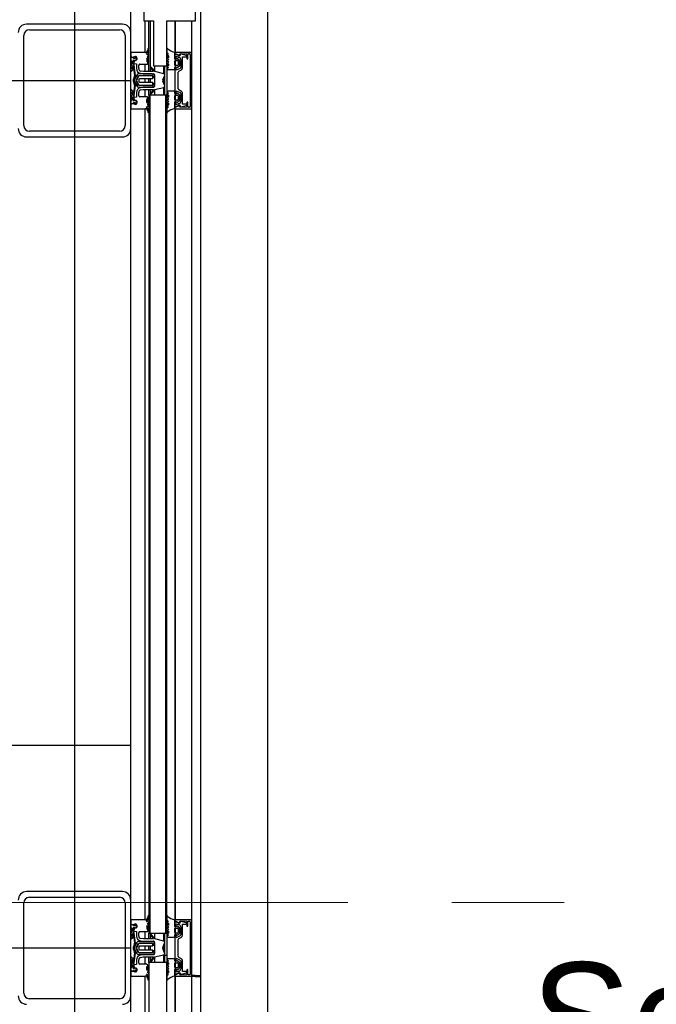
# Model space of a CAD drawing. Extents: x -805 to 3526, y -961 to 1039.
# Tile 228 of 256: x 986.076 to 986.641, y 39.75 to 40.624. Entities that reach past the tile are written whole.
import ezdxf

# ---------------------------------------------------------------- set-up
doc = ezdxf.new("R2010")
doc.units = 0
doc.linetypes.add('_Ebene_', pattern=[4, 2, -1, 0, -1])
doc.linetypes.add('P-HP-Dorsten 2022 - Schnitt - Schnitt 9 rechts der Rampe$0$_Ebene_', pattern=[4, 2, -1, 0, -1])
for name, color, linetype, lineweight in [('A-FLOR-LEVL', 51, 'Continuous', 5), ('P-HP-Dorsten 2022 - Schnitt - Schnitt 9 rechts der Rampe$0$A-FLOR-LEVL', 51, 'Continuous', 5), ('TTK-P-Aufzug vorne', 251, 'Continuous', 25)]:
    doc.layers.add(name, color=color, linetype=linetype, lineweight=lineweight)
for name, color, linetype in [('TTK-P-Bahnsteig', 12, 'Continuous'), ('TTK-QP-links', 250, 'Continuous'), ('TTK-QP-rechts', 251, 'Continuous')]:
    doc.layers.add(name, color=color, linetype=linetype)
doc.styles.get("Standard").update_dxf_attribs({"font": 'arial.ttf'})

# ---------------------------------------------------------------- blocks, each defined once
blk = doc.blocks.new('Schnitt7links neben rampe')
at = {"layer": 'A-FLOR-LEVL', "linetype": '_Ebene_'}
blk.add_line((-17.01558, 0), (20.19556, 0), dxfattribs=at)
blk = doc.blocks.new('P-HP-Dorsten 2022 - Schnitt - Schnitt 9 rechts der Rampe')
at = {"layer": 'P-HP-Dorsten 2022 - Schnitt - Schnitt 9 rechts der Rampe$0$A-FLOR-LEVL', "linetype": 'P-HP-Dorsten 2022 - Schnitt - Schnitt 9 rechts der Rampe$0$_Ebene_'}
blk.add_line((3138.7361, 35239.60534), (3179.52406, 35239.60534), dxfattribs=at)

msp = doc.modelspace()

# ---------------------------------------------------------------- hatches: boundary and pattern name
at = {"layer": 'TTK-P-Aufzug vorne', "ltscale": 20}
h = msp.add_hatch(dxfattribs=at)
h.set_pattern_fill('FP_23', color=251, scale=0.001, style=0, pattern_type=2)
h.set_pattern_definition([(0, (984.29421, 37.1433), (0, 0.05), []), (90, (984.29421, 37.1433), (-0.05, 3e-18), [])])
h.paths.add_polyline_path([(986.20621, 37.76677), (986.20621, 37.79283), (986.20429, 37.79283), (986.20429, 37.76677)])
h.paths.add_polyline_path([(986.20429, 38.28683), (986.20621, 38.28683), (986.20621, 38.31283), (986.20429, 38.31283), (986.20429, 38.292)])
h.paths.add_polyline_path([(986.20621, 39.78683), (986.20621, 39.81283), (986.20429, 39.81283), (986.20429, 39.78683)])
h.paths.add_polyline_path([(986.20429, 40.55683), (986.20621, 40.55683), (986.20621, 40.58283), (986.20429, 40.58283), (986.20429, 40.56026)])
h.paths.add_polyline_path([(986.20621, 41.05683), (986.20621, 41.09483), (986.20429, 41.09481), (986.20429, 41.05683)])

# ---------------------------------------------------------------- linework, layer by layer
at = {"layer": 'TTK-P-Aufzug vorne', "color": 251, "ltscale": 20}
for p, q in [((986.1242, 41.11983), (986.1242, 37.54983)), ((986.1742, 40.61233), (986.1742, 41.02733)), ((986.23592, 40.8543), (986.23592, 37.69859)), ((986.29592, 37.69859), (986.29592, 40.8543)), ((986.23162, 40.62283), (986.23162, 40.63383)), ((986.18562, 40.63183), (986.18562, 40.62283)), ((986.1667, 40.61983), (986.0817, 40.61983)), ((986.0842, 40.61483), (986.1642, 40.61483)), ((986.18562, 40.62283), (986.19422, 40.62283)), ((986.18698, 40.59477), (986.18698, 40.62283)), ((986.19023, 40.57784), (986.19023, 40.62283)), ((986.19129, 40.62283), (986.19129, 40.57784)), ((986.19422, 40.62283), (986.19422, 40.58283)), ((986.20622, 40.58283), (986.20622, 40.62283)), ((986.20622, 40.62283), (986.23162, 40.62283)), ((986.21324, 40.62283), (986.21324, 40.59494)), ((986.21325, 40.62283), (986.21325, 40.59494)), ((986.21381, 40.59476), (986.21381, 40.62283)), ((986.22824, 40.59433), (986.22824, 40.62283)), ((986.0792, 40.52983), (986.0792, 40.60983)), ((986.1692, 40.60983), (986.1692, 40.52983)), ((986.1742, 40.52733), (986.1742, 40.61233)), ((986.18927, 40.59771), (986.18906, 40.59648)), ((986.19004, 40.59586), (986.19022, 40.59836)), ((986.20622, 40.59802), (986.20622, 40.59481)), ((986.18709, 40.59483), (986.1742, 40.59483)), ((986.1742, 40.59483), (986.1742, 40.5906)), ((986.17592, 40.59029), (986.1742, 40.59029)), ((986.1742, 40.59029), (986.1742, 40.58729)), ((986.17685, 40.58945), (986.17592, 40.59029)), ((986.1781, 40.58938), (986.17685, 40.58945)), ((986.17746, 40.59097), (986.17842, 40.59112)), ((986.17905, 40.58995), (986.1781, 40.59047)), ((986.1781, 40.59047), (986.1781, 40.58938)), ((986.17812, 40.58739), (986.17911, 40.5886)), ((986.17942, 40.58865), (986.17858, 40.58748)), ((986.17911, 40.5886), (986.17905, 40.58995)), ((986.17942, 40.59009), (986.17942, 40.58865)), ((986.18819, 40.59314), (986.19004, 40.59586)), ((986.18991, 40.59268), (986.18819, 40.59314)), ((986.18896, 40.58962), (986.18921, 40.58677)), ((986.18912, 40.5917), (986.18991, 40.59191)), ((986.19021, 40.58626), (986.1901, 40.5902)), ((986.20622, 40.59481), (986.2072, 40.59395)), ((986.20629, 40.59123), (986.20766, 40.5882)), ((986.20708, 40.59312), (986.20635, 40.59279)), ((986.20635, 40.59279), (986.20757, 40.59156)), ((986.20757, 40.59006), (986.20682, 40.59151)), ((986.20757, 40.59156), (986.20757, 40.59006)), ((986.21324, 40.58902), (986.21324, 40.59494)), ((986.21644, 40.59195), (986.21324, 40.59333)), ((986.21324, 40.59333), (986.21324, 40.58908)), ((986.21324, 40.58908), (986.21444, 40.58856)), ((986.21353, 40.59387), (986.21658, 40.59257)), ((986.22765, 40.59483), (986.21373, 40.59483)), ((986.21523, 40.58925), (986.21375, 40.58852)), ((986.21381, 40.59308), (986.21381, 40.59375)), ((986.21444, 40.58856), (986.21444, 40.5914)), ((986.21444, 40.5914), (986.21593, 40.59076)), ((986.21725, 40.58804), (986.21523, 40.58925)), ((986.21784, 40.59299), (986.21805, 40.59383)), ((986.21805, 40.59383), (986.22393, 40.59353)), ((986.22341, 40.59203), (986.21854, 40.59333)), ((986.21854, 40.58856), (986.21854, 40.58145)), ((986.22004, 40.58108), (986.22004, 40.59093)), ((986.22004, 40.59093), (986.22334, 40.59093)), ((986.22393, 40.59353), (986.22393, 40.58953)), ((986.22493, 40.58956), (986.22493, 40.59303)), ((986.22543, 40.59353), (986.22643, 40.59353)), ((986.22694, 40.59303), (986.22694, 40.54663)), ((986.22822, 40.54549), (986.22822, 40.59433)), ((986.1742, 40.58729), (986.1752, 40.58729)), ((986.17518, 40.5841), (986.1742, 40.58236)), ((986.1742, 40.58236), (986.1742, 40.57741)), ((986.1752, 40.58729), (986.17518, 40.5841)), ((986.17653, 40.583), (986.17538, 40.58098)), ((986.17538, 40.58098), (986.17644, 40.58115)), ((986.1754, 40.58038), (986.17543, 40.58149)), ((986.17628, 40.57968), (986.1754, 40.58038)), ((986.17543, 40.58149), (986.17664, 40.58359)), ((986.17644, 40.58115), (986.17734, 40.5741)), ((986.17664, 40.58359), (986.1775, 40.58389)), ((986.1767, 40.58491), (986.1767, 40.58826)), ((986.1767, 40.58826), (986.17812, 40.58739)), ((986.1775, 40.58389), (986.1767, 40.58491)), ((986.17705, 40.58748), (986.17676, 40.58483)), ((986.17676, 40.58483), (986.17921, 40.58456)), ((986.17858, 40.58748), (986.17705, 40.58748)), ((986.17833, 40.57424), (986.1772, 40.58309)), ((986.17921, 40.58456), (986.17921, 40.58037)), ((986.18121, 40.58037), (986.18121, 40.58329)), ((986.18221, 40.58433), (986.18462, 40.58433)), ((986.18462, 40.58433), (986.18566, 40.58433)), ((986.18566, 40.58433), (986.18844, 40.58433)), ((986.18698, 40.57784), (986.18698, 40.58433)), ((986.18871, 40.58652), (986.1887, 40.58786)), ((986.19139, 40.58151), (986.19427, 40.57784)), ((986.19522, 40.57858), (986.19198, 40.58206)), ((986.19422, 40.58283), (986.20622, 40.58283)), ((986.19539, 40.57823), (986.19539, 40.58283)), ((986.20355, 40.57589), (986.20355, 40.58283)), ((986.20429, 40.55683), (986.20429, 40.58283)), ((986.20621, 40.58283), (986.20621, 40.55683)), ((986.20766, 40.58656), (986.20629, 40.58353)), ((986.20766, 40.5882), (986.20642, 40.58736)), ((986.20642, 40.58736), (986.20766, 40.58656)), ((986.20757, 40.58302), (986.20643, 40.5825)), ((986.20643, 40.5825), (986.20757, 40.58124)), ((986.20757, 40.58124), (986.20648, 40.58025)), ((986.20648, 40.58025), (986.20741, 40.57954)), ((986.20682, 40.58324), (986.20757, 40.5847)), ((986.20757, 40.5847), (986.20757, 40.58302)), ((986.21324, 40.58352), (986.21324, 40.58699)), ((986.21444, 40.58179), (986.21324, 40.58109)), ((986.21324, 40.57954), (986.21324, 40.5815)), ((986.21324, 40.58109), (986.21324, 40.55857)), ((986.21374, 40.58752), (986.21571, 40.58752)), ((986.21374, 40.58202), (986.21525, 40.58129)), ((986.21574, 40.58302), (986.21376, 40.58302)), ((986.21381, 40.58302), (986.21381, 40.58752)), ((986.21381, 40.58142), (986.21381, 40.58198)), ((986.21444, 40.57895), (986.21444, 40.58179)), ((986.21801, 40.5805), (986.21444, 40.57895)), ((986.21525, 40.58129), (986.21725, 40.5825)), ((986.21624, 40.58702), (986.21624, 40.58355)), ((986.21774, 40.58335), (986.21774, 40.58718)), ((986.1742, 40.57741), (986.175, 40.57832)), ((986.17714, 40.57259), (986.17625, 40.5704)), ((986.17684, 40.5698), (986.17792, 40.57192)), ((986.17941, 40.57463), (986.17749, 40.57096)), ((986.17882, 40.57026), (986.18088, 40.5742)), ((986.18115, 40.57361), (986.17915, 40.56979)), ((986.18088, 40.5742), (986.19315, 40.5742)), ((986.19321, 40.5757), (986.18118, 40.5757)), ((986.1814, 40.57038), (986.18232, 40.57164)), ((986.19291, 40.57404), (986.18185, 40.57404)), ((986.18232, 40.57164), (986.19371, 40.57164)), ((986.18272, 40.57623), (986.18506, 40.57584)), ((986.18531, 40.57784), (986.18305, 40.5782)), ((986.18506, 40.57584), (986.19421, 40.57584)), ((986.19427, 40.57784), (986.18531, 40.57784)), ((986.18698, 40.56794), (986.18698, 40.57164)), ((986.19023, 40.56794), (986.19023, 40.57164)), ((986.19129, 40.57164), (986.19129, 40.56794)), ((986.19371, 40.5737), (986.19371, 40.5724)), ((986.19371, 40.57164), (986.19371, 40.57324)), ((986.19371, 40.5724), (986.19521, 40.5724)), ((986.19521, 40.57484), (986.19521, 40.56491)), ((986.19521, 40.5724), (986.19521, 40.57371)), ((986.20355, 40.57589), (986.19551, 40.57782)), ((986.20263, 40.57031), (986.20413, 40.5741)), ((986.20355, 40.56705), (986.20355, 40.57263)), ((986.20741, 40.57954), (986.21324, 40.57954)), ((986.21624, 40.56239), (986.21624, 40.57736)), ((986.21677, 40.57815), (986.21919, 40.57944)), ((983.6242, 40.56983), (986.1742, 40.56983)), ((986.175, 40.56139), (986.1742, 40.56229)), ((986.1742, 40.56229), (986.1742, 40.55735)), ((986.17625, 40.56919), (986.17714, 40.56701)), ((986.17734, 40.5655), (986.17645, 40.55846)), ((986.17792, 40.56768), (986.17684, 40.5698)), ((986.17721, 40.55651), (986.17833, 40.56536)), ((986.17749, 40.56864), (986.17941, 40.56497)), ((986.18088, 40.5654), (986.17882, 40.56934)), ((986.17915, 40.56979), (986.18115, 40.56597)), ((986.19321, 40.5654), (986.18088, 40.5654)), ((986.18118, 40.5639), (986.19321, 40.5639)), ((986.18232, 40.56794), (986.1814, 40.5692)), ((986.18186, 40.56554), (986.19291, 40.56557)), ((986.19371, 40.56794), (986.18232, 40.56794)), ((986.18515, 40.56384), (986.18273, 40.56344)), ((986.19421, 40.56384), (986.18515, 40.56384)), ((986.19371, 40.56637), (986.19371, 40.56794)), ((986.19521, 40.56721), (986.19371, 40.56721)), ((986.19371, 40.56721), (986.19371, 40.56592)), ((986.19521, 40.5659), (986.19521, 40.56721)), ((986.19529, 40.56184), (986.20355, 40.56378)), ((986.20414, 40.56557), (986.20263, 40.56936)), ((986.20355, 40.55683), (986.20355, 40.56378)), ((986.1742, 40.55735), (986.17518, 40.55561)), ((986.17518, 40.55561), (986.1752, 40.55241)), ((986.1754, 40.55933), (986.17628, 40.56002)), ((986.17543, 40.55821), (986.1754, 40.55933)), ((986.17645, 40.55846), (986.1754, 40.55859)), ((986.1754, 40.55859), (986.17654, 40.5566)), ((986.17664, 40.55611), (986.17543, 40.55821)), ((986.1775, 40.55581), (986.17664, 40.55611)), ((986.1767, 40.5548), (986.1775, 40.55581)), ((986.1767, 40.55144), (986.1767, 40.5548)), ((986.17921, 40.5551), (986.17677, 40.55483)), ((986.17677, 40.55483), (986.17705, 40.55226)), ((986.17921, 40.55929), (986.17921, 40.5551)), ((986.18121, 40.55633), (986.18121, 40.55923)), ((986.18577, 40.55533), (986.18221, 40.55533)), ((986.18305, 40.56146), (986.18523, 40.56183)), ((986.18523, 40.56183), (986.19427, 40.56183)), ((986.18842, 40.55533), (986.18577, 40.55533)), ((986.18698, 40.55533), (986.18698, 40.56183)), ((986.19012, 40.54947), (986.19022, 40.55341)), ((986.19022, 40.55683), (986.19022, 39.81283)), ((986.19122, 40.55683), (986.19022, 40.55683)), ((986.19023, 40.55683), (986.19023, 40.56183)), ((986.20522, 40.55683), (986.19122, 40.55683)), ((986.19122, 40.55683), (986.19122, 39.81283)), ((986.19122, 39.81283), (986.19122, 40.55683)), ((986.19129, 40.56183), (986.19129, 40.55683)), ((986.19427, 40.56183), (986.1914, 40.55815)), ((986.19198, 40.55761), (986.19522, 40.56109)), ((986.19539, 40.55683), (986.19539, 40.56186)), ((986.20522, 39.81283), (986.20522, 40.55683)), ((986.20622, 40.55683), (986.20522, 40.55683)), ((986.20522, 40.55683), (986.20522, 39.81283)), ((986.20622, 39.81283), (986.20622, 40.55683)), ((986.20629, 40.55627), (986.20766, 40.55324)), ((986.20757, 40.55856), (986.20643, 40.5573)), ((986.20643, 40.5573), (986.20757, 40.55678)), ((986.20741, 40.56026), (986.20648, 40.55956)), ((986.20648, 40.55956), (986.20757, 40.55856)), ((986.20757, 40.5551), (986.20682, 40.55656)), ((986.21324, 40.56026), (986.20741, 40.56026)), ((986.20757, 40.55678), (986.20757, 40.5551)), ((986.21324, 40.55831), (986.21324, 40.56026)), ((986.21324, 40.55857), (986.21444, 40.55787)), ((986.21324, 40.55282), (986.21324, 40.55629)), ((986.21525, 40.55851), (986.21374, 40.55779)), ((986.21376, 40.55678), (986.21574, 40.55678)), ((986.21381, 40.55782), (986.21381, 40.55824)), ((986.21381, 40.55229), (986.21381, 40.55678)), ((986.21444, 40.55787), (986.21444, 40.56071)), ((986.21444, 40.56071), (986.21806, 40.55914)), ((986.21725, 40.55731), (986.21525, 40.55851)), ((986.21624, 40.55625), (986.21624, 40.55278)), ((986.21919, 40.56022), (986.21677, 40.56151)), ((986.21774, 40.55262), (986.21774, 40.55645)), ((986.21855, 40.55828), (986.21855, 40.5512)), ((986.22005, 40.54893), (986.22005, 40.55858)), ((986.1752, 40.55241), (986.1742, 40.55241)), ((986.1742, 40.55241), (986.1742, 40.54941)), ((986.1742, 40.54941), (986.17592, 40.54941)), ((986.17422, 40.54906), (986.17422, 40.54483)), ((986.17422, 40.54483), (986.18698, 40.54483)), ((986.17592, 40.54941), (986.17685, 40.55026)), ((986.17812, 40.55231), (986.1767, 40.55144)), ((986.17685, 40.55026), (986.1781, 40.55033)), ((986.17705, 40.55226), (986.17858, 40.55226)), ((986.17842, 40.54863), (986.17746, 40.54878)), ((986.1781, 40.55033), (986.1781, 40.54923)), ((986.1781, 40.54923), (986.17905, 40.54976)), ((986.17911, 40.55111), (986.17812, 40.55231)), ((986.17858, 40.55226), (986.17942, 40.5511)), ((986.17905, 40.54976), (986.17911, 40.55111)), ((986.17942, 40.5511), (986.17942, 40.54966)), ((986.18698, 39.82477), (986.18698, 40.54483)), ((986.18821, 40.54653), (986.18992, 40.54698)), ((986.19005, 40.54381), (986.18821, 40.54653)), ((986.18855, 40.55181), (986.18855, 40.55312)), ((986.18922, 40.55289), (986.18898, 40.55019)), ((986.18994, 40.54775), (986.18915, 40.54796)), ((986.2072, 40.54585), (986.20622, 40.545)), ((986.20622, 40.545), (986.20622, 40.54178)), ((986.20766, 40.55161), (986.20629, 40.54858)), ((986.20757, 40.54824), (986.20635, 40.54701)), ((986.20635, 40.54701), (986.20708, 40.54668)), ((986.20766, 40.55324), (986.20642, 40.55244)), ((986.20642, 40.55244), (986.20766, 40.55161)), ((986.20682, 40.54829), (986.20757, 40.54975)), ((986.20757, 40.54975), (986.20757, 40.54824)), ((986.21324, 40.54487), (986.21324, 40.55079)), ((986.21324, 40.54487), (986.21324, 39.82494)), ((986.21444, 40.5511), (986.21325, 40.55058)), ((986.21325, 40.55058), (986.21325, 40.54633)), ((986.21325, 40.54633), (986.21646, 40.54771)), ((986.21325, 40.54487), (986.21325, 39.82494)), ((986.21659, 40.54709), (986.21355, 40.54579)), ((986.21571, 40.55229), (986.21374, 40.55229)), ((986.21375, 40.55129), (986.21523, 40.55055)), ((986.21381, 40.55082), (986.21381, 40.55126)), ((986.21381, 40.5459), (986.21381, 40.54657)), ((986.21381, 39.82476), (986.21381, 40.54484)), ((986.21381, 40.54484), (986.22774, 40.54484)), ((986.21444, 40.54826), (986.21444, 40.5511)), ((986.21594, 40.5489), (986.21444, 40.54826)), ((986.21523, 40.55055), (986.21725, 40.55176)), ((986.21806, 40.54583), (986.21778, 40.54677)), ((986.22394, 40.54613), (986.21806, 40.54583)), ((986.21855, 40.54633), (986.22338, 40.54763)), ((986.22338, 40.54893), (986.22005, 40.54893)), ((986.22394, 40.5501), (986.22394, 40.54613)), ((986.22494, 40.54663), (986.22494, 40.55013)), ((986.22644, 40.54613), (986.22544, 40.54613)), ((986.22824, 39.82433), (986.22824, 40.54549)), ((986.18907, 40.54318), (986.18929, 40.54196)), ((986.19023, 40.54131), (986.19005, 40.54381)), ((986.1742, 39.84233), (986.1742, 40.52733)), ((986.0817, 40.51983), (986.1667, 40.51983)), ((986.1642, 40.52483), (986.0842, 40.52483)), ((983.6242, 39.97983), (986.1742, 39.97983)), ((986.1667, 39.84983), (986.0817, 39.84983)), ((986.0792, 39.75983), (986.0792, 39.83983)), ((986.0842, 39.84483), (986.1642, 39.84483)), ((986.1692, 39.83983), (986.1692, 39.75983)), ((986.1742, 39.75733), (986.1742, 39.84233)), ((986.19004, 39.82586), (986.19022, 39.82836)), ((986.20622, 39.82802), (986.20622, 39.82481)), ((986.18709, 39.82483), (986.1742, 39.82483)), ((986.1742, 39.82483), (986.1742, 39.8206)), ((986.17592, 39.82029), (986.1742, 39.82029)), ((986.1742, 39.82029), (986.1742, 39.81729)), ((986.17685, 39.81945), (986.17592, 39.82029)), ((986.1781, 39.81938), (986.17685, 39.81945)), ((986.17746, 39.82097), (986.17842, 39.82112)), ((986.17905, 39.81995), (986.1781, 39.82047)), ((986.1781, 39.82047), (986.1781, 39.81938)), ((986.17911, 39.8186), (986.17905, 39.81995)), ((986.17942, 39.82009), (986.17942, 39.81865)), ((986.18819, 39.82314), (986.19004, 39.82586)), ((986.18991, 39.82268), (986.18819, 39.82314)), ((986.18896, 39.81962), (986.18921, 39.81677)), ((986.18927, 39.82771), (986.18906, 39.82648)), ((986.18912, 39.8217), (986.18991, 39.82191)), ((986.19021, 39.81626), (986.1901, 39.8202)), ((986.20622, 39.82481), (986.2072, 39.82395)), ((986.20629, 39.82123), (986.20766, 39.8182)), ((986.20708, 39.82312), (986.20635, 39.82279)), ((986.20635, 39.82279), (986.20757, 39.82156)), ((986.20757, 39.82006), (986.20682, 39.82151)), ((986.20757, 39.82156), (986.20757, 39.82006)), ((986.21324, 39.81902), (986.21324, 39.82494)), ((986.21644, 39.82195), (986.21324, 39.82333)), ((986.21324, 39.82333), (986.21324, 39.81908)), ((986.21353, 39.82387), (986.21658, 39.82257)), ((986.22765, 39.82483), (986.21373, 39.82483)), ((986.21523, 39.81925), (986.21375, 39.81852)), ((986.21381, 39.82308), (986.21381, 39.82375)), ((986.21444, 39.81856), (986.21444, 39.8214)), ((986.21444, 39.8214), (986.21593, 39.82076)), ((986.21725, 39.81804), (986.21523, 39.81925)), ((986.21784, 39.82299), (986.21805, 39.82383)), ((986.21805, 39.82383), (986.22393, 39.82353)), ((986.22341, 39.82203), (986.21854, 39.82333)), ((986.22004, 39.81108), (986.22004, 39.82093)), ((986.22004, 39.82093), (986.22334, 39.82093)), ((986.22393, 39.82353), (986.22393, 39.81953)), ((986.22493, 39.81956), (986.22493, 39.82303)), ((986.22543, 39.82353), (986.22643, 39.82353)), ((986.22694, 39.82303), (986.22694, 39.77663)), ((986.22822, 39.77549), (986.22822, 39.82433)), ((986.1742, 39.81729), (986.1752, 39.81729)), ((986.17518, 39.8141), (986.1742, 39.81236)), ((986.1742, 39.81236), (986.1742, 39.80741)), ((986.1752, 39.81729), (986.17518, 39.8141)), ((986.17653, 39.813), (986.17538, 39.81098)), ((986.17538, 39.81098), (986.17644, 39.81115)), ((986.1754, 39.81038), (986.17543, 39.81149)), ((986.17543, 39.81149), (986.17664, 39.81359)), ((986.17644, 39.81115), (986.17734, 39.8041)), ((986.17664, 39.81359), (986.1775, 39.81389)), ((986.1767, 39.81491), (986.1767, 39.81826)), ((986.1767, 39.81826), (986.17812, 39.81739)), ((986.1775, 39.81389), (986.1767, 39.81491)), ((986.17705, 39.81748), (986.17676, 39.81483)), ((986.17676, 39.81483), (986.17921, 39.81456)), ((986.17858, 39.81748), (986.17705, 39.81748)), ((986.17833, 39.80424), (986.1772, 39.81309)), ((986.17812, 39.81739), (986.17911, 39.8186)), ((986.17942, 39.81865), (986.17858, 39.81748)), ((986.17921, 39.81456), (986.17921, 39.81037)), ((986.18121, 39.81037), (986.18121, 39.81329)), ((986.18221, 39.81433), (986.18462, 39.81433)), ((986.18462, 39.81433), (986.18566, 39.81433)), ((986.18566, 39.81433), (986.18844, 39.81433)), ((986.18698, 39.80784), (986.18698, 39.81433)), ((986.18871, 39.81652), (986.1887, 39.81786)), ((986.19022, 39.81283), (986.19122, 39.81283)), ((986.19023, 39.80784), (986.19023, 39.81283)), ((986.19122, 39.81283), (986.20522, 39.81283)), ((986.19129, 39.81283), (986.19129, 39.80784)), ((986.19139, 39.81151), (986.19427, 39.80784)), ((986.19522, 39.80858), (986.19198, 39.81206)), ((986.19539, 39.80823), (986.19539, 39.81283)), ((986.20355, 39.80589), (986.20355, 39.81283)), ((986.20429, 39.78683), (986.20429, 39.81283)), ((986.20522, 39.81283), (986.20622, 39.81283)), ((986.20621, 39.81283), (986.20621, 39.78683)), ((986.20766, 39.81656), (986.20629, 39.81353)), ((986.20766, 39.8182), (986.20642, 39.81736)), ((986.20642, 39.81736), (986.20766, 39.81656)), ((986.20757, 39.81302), (986.20643, 39.8125)), ((986.20643, 39.8125), (986.20757, 39.81124)), ((986.20757, 39.81124), (986.20648, 39.81025)), ((986.20682, 39.81324), (986.20757, 39.8147)), ((986.20757, 39.8147), (986.20757, 39.81302)), ((986.21324, 39.81908), (986.21444, 39.81856)), ((986.21324, 39.81352), (986.21324, 39.81699)), ((986.21444, 39.81179), (986.21324, 39.81109)), ((986.21324, 39.80954), (986.21324, 39.8115)), ((986.21324, 39.81109), (986.21324, 39.78857)), ((986.21374, 39.81752), (986.21571, 39.81752)), ((986.21374, 39.81202), (986.21525, 39.81129)), ((986.21574, 39.81302), (986.21376, 39.81302)), ((986.21381, 39.81302), (986.21381, 39.81752)), ((986.21381, 39.81145), (986.21381, 39.81198)), ((986.21444, 39.80895), (986.21444, 39.81179)), ((986.21801, 39.8105), (986.21444, 39.80895)), ((986.21525, 39.81129), (986.21725, 39.8125)), ((986.21624, 39.81702), (986.21624, 39.81355)), ((986.21774, 39.81335), (986.21774, 39.81718)), ((986.21854, 39.81856), (986.21854, 39.81145)), ((986.1742, 39.80741), (986.175, 39.80832)), ((986.17628, 39.80968), (986.1754, 39.81038)), ((986.17714, 39.80259), (986.17625, 39.8004)), ((986.17684, 39.7998), (986.17792, 39.80192)), ((986.17941, 39.80463), (986.17749, 39.80096)), ((986.17882, 39.80026), (986.18088, 39.8042)), ((986.18115, 39.80361), (986.17915, 39.79979)), ((986.18088, 39.8042), (986.19315, 39.8042)), ((986.19321, 39.8057), (986.18118, 39.8057)), ((986.19291, 39.80404), (986.18185, 39.80404)), ((986.18272, 39.80623), (986.18506, 39.80584)), ((986.18531, 39.80784), (986.18305, 39.8082)), ((986.18506, 39.80584), (986.19421, 39.80584)), ((986.19427, 39.80784), (986.18531, 39.80784)), ((986.19371, 39.8037), (986.19371, 39.8024)), ((986.19371, 39.80164), (986.19371, 39.80324)), ((986.19371, 39.8024), (986.19521, 39.8024)), ((986.19521, 39.80484), (986.19521, 39.79491)), ((986.19521, 39.8024), (986.19521, 39.80371)), ((986.20355, 39.80589), (986.19551, 39.80782)), ((986.20263, 39.80031), (986.20413, 39.8041)), ((986.20355, 39.79705), (986.20355, 39.80263)), ((986.20648, 39.81025), (986.20741, 39.80954)), ((986.20741, 39.80954), (986.21324, 39.80954)), ((986.21624, 39.79239), (986.21624, 39.80736)), ((986.21677, 39.80815), (986.21919, 39.80944)), ((983.6242, 39.79983), (986.1742, 39.79983)), ((986.17625, 39.79919), (986.17714, 39.79701)), ((986.17734, 39.7955), (986.17645, 39.78846)), ((986.17792, 39.79768), (986.17684, 39.7998)), ((986.17721, 39.78651), (986.17833, 39.79536)), ((986.17749, 39.79864), (986.17941, 39.79497)), ((986.18088, 39.7954), (986.17882, 39.79934)), ((986.17915, 39.79979), (986.18115, 39.79597)), ((986.19321, 39.7954), (986.18088, 39.7954)), ((986.18118, 39.7939), (986.19321, 39.7939)), ((986.1814, 39.80038), (986.18232, 39.80164)), ((986.18232, 39.79794), (986.1814, 39.7992)), ((986.18186, 39.79554), (986.19291, 39.79557)), ((986.18232, 39.80164), (986.19371, 39.80164)), ((986.19371, 39.79794), (986.18232, 39.79794)), ((986.18515, 39.79384), (986.18273, 39.79344)), ((986.19421, 39.79384), (986.18515, 39.79384)), ((986.18698, 39.79794), (986.18698, 39.80164)), ((986.19023, 39.79794), (986.19023, 39.80164)), ((986.19129, 39.80164), (986.19129, 39.79794)), ((986.19371, 39.79637), (986.19371, 39.79794)), ((986.19521, 39.79721), (986.19371, 39.79721)), ((986.19371, 39.79721), (986.19371, 39.79592)), ((986.19521, 39.7959), (986.19521, 39.79721)), ((986.19529, 39.79184), (986.20355, 39.79378)), ((986.20414, 39.79557), (986.20263, 39.79936)), ((986.20355, 39.78683), (986.20355, 39.79378)), ((986.175, 39.79139), (986.1742, 39.79229)), ((986.1742, 39.79229), (986.1742, 39.78735)), ((986.1742, 39.78735), (986.17518, 39.78561)), ((986.17518, 39.78561), (986.1752, 39.78241)), ((986.1754, 39.78933), (986.17628, 39.79002)), ((986.17543, 39.78821), (986.1754, 39.78933)), ((986.17645, 39.78846), (986.1754, 39.78859)), ((986.1754, 39.78859), (986.17654, 39.7866)), ((986.17664, 39.78611), (986.17543, 39.78821)), ((986.1775, 39.78581), (986.17664, 39.78611)), ((986.1767, 39.7848), (986.1775, 39.78581)), ((986.1767, 39.78144), (986.1767, 39.7848)), ((986.17921, 39.7851), (986.17677, 39.78483)), ((986.17677, 39.78483), (986.17705, 39.78226)), ((986.17921, 39.78929), (986.17921, 39.7851)), ((986.18121, 39.78633), (986.18121, 39.78923)), ((986.18577, 39.78533), (986.18221, 39.78533)), ((986.18305, 39.79146), (986.18523, 39.79183)), ((986.18523, 39.79183), (986.19427, 39.79183)), ((986.18842, 39.78533), (986.18577, 39.78533)), ((986.18698, 39.78533), (986.18698, 39.79183)), ((986.19022, 39.78683), (986.19022, 38.31283)), ((986.20622, 39.78683), (986.19022, 39.78683)), ((986.19023, 39.78683), (986.19023, 39.79183)), ((986.19129, 39.79183), (986.19129, 39.78683)), ((986.19427, 39.79183), (986.1914, 39.78815)), ((986.19198, 39.78761), (986.19522, 39.79109)), ((986.19539, 39.78683), (986.19539, 39.79186)), ((986.20622, 38.31283), (986.20622, 39.78683)), ((986.20629, 39.78627), (986.20766, 39.78324)), ((986.20757, 39.78856), (986.20643, 39.7873)), ((986.20643, 39.7873), (986.20757, 39.78678)), ((986.20741, 39.79026), (986.20648, 39.78956)), ((986.20648, 39.78956), (986.20757, 39.78856)), ((986.20757, 39.7851), (986.20682, 39.78656)), ((986.21324, 39.79026), (986.20741, 39.79026)), ((986.20757, 39.78678), (986.20757, 39.7851)), ((986.21324, 39.78831), (986.21324, 39.79026)), ((986.21324, 39.78857), (986.21444, 39.78787)), ((986.21324, 39.78282), (986.21324, 39.78629)), ((986.21525, 39.78851), (986.21374, 39.78779)), ((986.21376, 39.78678), (986.21574, 39.78678)), ((986.21381, 39.78782), (986.21381, 39.78824)), ((986.21381, 39.78236), (986.21381, 39.78678)), ((986.21444, 39.78787), (986.21444, 39.79071)), ((986.21444, 39.79071), (986.21806, 39.78914)), ((986.21725, 39.78731), (986.21525, 39.78851)), ((986.21624, 39.78625), (986.21624, 39.78278)), ((986.21919, 39.79022), (986.21677, 39.79151)), ((986.21774, 39.78262), (986.21774, 39.78645)), ((986.21855, 39.78828), (986.21855, 39.7812)), ((986.22005, 39.77893), (986.22005, 39.78858)), ((986.1752, 39.78241), (986.1742, 39.78241)), ((986.1742, 39.78241), (986.1742, 39.77941)), ((986.1742, 39.77941), (986.17592, 39.77941)), ((986.17422, 39.77906), (986.17422, 39.77483)), ((986.17592, 39.77941), (986.17685, 39.78026)), ((986.17812, 39.78231), (986.1767, 39.78144)), ((986.17685, 39.78026), (986.1781, 39.78033)), ((986.17705, 39.78226), (986.17858, 39.78226)), ((986.17842, 39.77863), (986.17746, 39.77878)), ((986.1781, 39.78033), (986.1781, 39.77923)), ((986.1781, 39.77923), (986.17905, 39.77976)), ((986.17911, 39.78111), (986.17812, 39.78231)), ((986.17858, 39.78226), (986.17942, 39.7811)), ((986.17905, 39.77976), (986.17911, 39.78111)), ((986.17942, 39.7811), (986.17942, 39.77966)), ((986.18821, 39.77653), (986.18992, 39.77698)), ((986.19005, 39.77381), (986.18821, 39.77653)), ((986.18855, 39.78181), (986.18855, 39.78312)), ((986.18922, 39.78289), (986.18898, 39.78019)), ((986.18994, 39.77775), (986.18915, 39.77796)), ((986.19012, 39.77947), (986.19022, 39.78341)), ((986.2072, 39.77585), (986.20622, 39.775)), ((986.20766, 39.78161), (986.20629, 39.77858)), ((986.20757, 39.77824), (986.20635, 39.77701)), ((986.20635, 39.77701), (986.20708, 39.77668)), ((986.20766, 39.78324), (986.20642, 39.78244)), ((986.20642, 39.78244), (986.20766, 39.78161)), ((986.20682, 39.77829), (986.20757, 39.77975)), ((986.20757, 39.77975), (986.20757, 39.77824)), ((986.21324, 39.77487), (986.21324, 39.78079)), ((986.21444, 39.7811), (986.21325, 39.78058)), ((986.21325, 39.78058), (986.21325, 39.77633)), ((986.21325, 39.77633), (986.21646, 39.77771)), ((986.21659, 39.77709), (986.21355, 39.77579)), ((986.21571, 39.78229), (986.21374, 39.78229)), ((986.21375, 39.78129), (986.21523, 39.78055)), ((986.21381, 39.78082), (986.21381, 39.78126)), ((986.21381, 39.7759), (986.21381, 39.77657)), ((986.21444, 39.77826), (986.21444, 39.7811)), ((986.21594, 39.7789), (986.21444, 39.77826)), ((986.21523, 39.78055), (986.21725, 39.78176)), ((986.21806, 39.77583), (986.21778, 39.77677)), ((986.22394, 39.77613), (986.21806, 39.77583)), ((986.21855, 39.77633), (986.22338, 39.77763)), ((986.22338, 39.77893), (986.22005, 39.77893)), ((986.22394, 39.7801), (986.22394, 39.77613)), ((986.22494, 39.77663), (986.22494, 39.78013)), ((986.22644, 39.77613), (986.22544, 39.77613)), ((986.17422, 39.77483), (986.18698, 39.77483)), ((986.18698, 38.32477), (986.18698, 39.77483)), ((986.18907, 39.77318), (986.18929, 39.77196)), ((986.19023, 39.77131), (986.19005, 39.77381)), ((986.20622, 39.775), (986.20622, 39.77178)), ((986.21324, 39.77487), (986.21324, 38.32494)), ((986.21325, 39.77487), (986.21325, 38.32494)), ((986.21381, 38.32476), (986.21381, 39.77484)), ((986.21381, 39.77484), (986.22774, 39.77484)), ((986.22824, 38.32433), (986.22824, 39.77549)), ((986.1642, 39.75483), (986.0842, 39.75483)), ((986.1742, 38.34233), (986.1742, 39.75733))]:
    msp.add_line(p, q, dxfattribs=at)
at = {"layer": 'TTK-P-Aufzug vorne', "color": 251, "ltscale": 20, "flags": 128}
for points in [[(986.23592, 39.7741), (986.23537, 39.77413), (986.23333, 39.77422), (986.23127, 39.7743), (986.22919, 39.77437), (986.22806, 39.7744)], [(986.23592, 39.7751), (986.23542, 39.77513), (986.23337, 39.77522), (986.23131, 39.7753), (986.22922, 39.77537), (986.22815, 39.7754)]]:
    msp.add_lwpolyline(points, dxfattribs=at)
at = {"layer": 'TTK-P-Aufzug vorne', "color": 251, "ltscale": 20}
for centre, radius, start, end in [((986.0817, 40.61233), 0.0075, 90, 180), ((986.0842, 40.60983), 0.005, 90, 180), ((986.1642, 40.60983), 0.005, 0, 90), ((986.1667, 40.61233), 0.0075, 0, 90), ((986.19006, 40.59757), 0.0008, 78.84556, 169.95119), ((986.20651, 40.59811), 0.000307, 13.20424, 195.26382), ((986.21498, 40.60638), 0.01157, 225.12328, 261.34594), ((986.16866, 40.5507), 0.04029, 79.24823, 82.09346), ((986.1778, 40.5888), 0.00219, 98.88343, 137.77942), ((986.17842, 40.59012), 0.001, 358.30019, 89.98279), ((986.18709, 40.59683), 0.002, 270, 349.95119), ((986.1888, 40.58925), 0.0004, 67.6294, 204.26684), ((986.1857, 40.58786), 0.003, 0.01721, 24.26684), ((986.18929, 40.59133), 0.0004, 115.17361, 244.00684), ((986.1878, 40.58828), 0.003, 39.75721, 64.00684), ((986.1898, 40.5923), 0.0004, 285.21456, 75.01721), ((986.20656, 40.59136), 0.0003, 31.02512, 206.02512), ((986.20687, 40.59357), 0.0005, 295.01721, 48.79347), ((986.21373, 40.59433), 0.0005, 90, 246.89163), ((986.21374, 40.58902), 0.0005, 180, 271.40465), ((986.21704, 40.59333), 0.0028, 246.73323, 264.03806), ((986.21704, 40.59333), 0.0015, 246.76766, 0.01722), ((986.21697, 40.59349), 0.001, 246.89163, 330.06781), ((986.21654, 40.58856), 0.002, 0, 84.03806), ((986.22334, 40.59148), 0.00055, 270, 81.91488), ((986.22443, 40.58953), 0.0005, 180, 270.01721), ((986.22443, 40.58953), 0.0005, 270.01721, 3.71643), ((986.22543, 40.59303), 0.0005, 90.0172, 180), ((986.22643, 40.59303), 0.0005, 0.01674, 90), ((986.22772, 40.59433), 0.0005, 0, 97.43675), ((986.17944, 40.57544), 0.00529, 126.63363, 147.03469), ((986.1769, 40.58279), 0.000423, 44.21993, 150.28384), ((986.18341, 40.58037), 0.0042, 180.01721, 260.5572), ((986.18221, 40.58333), 0.001, 90, 182.41648), ((986.18341, 40.58037), 0.0022, 180, 260.55717), ((986.18844, 40.58536), 0.00103, 270, 10.80506), ((986.18971, 40.58652), 0.001, 180, 255.01721), ((986.18997, 40.58702), 0.0008, 198.08231, 287.21563), ((986.19168, 40.58179), 0.0004, 42.96405, 222.96405), ((986.20656, 40.5834), 0.0003, 154.0093, 329.0093), ((986.21374, 40.58702), 0.0005, 90, 183.71643), ((986.21374, 40.58352), 0.0005, 180, 272.80914), ((986.21374, 40.58152), 0.0005, 90, 182.53864), ((986.21574, 40.58702), 0.0005, 0, 92.80914), ((986.21574, 40.58352), 0.0005, 270, 3.71643), ((986.21674, 40.58718), 0.001, 0.01721, 59.04906), ((986.21674, 40.58335), 0.001, 300.98453, 0), ((986.21754, 40.58138), 0.001, 298.27859, 3.76316), ((986.21804, 40.58108), 0.002, 305.01721, 0), ((986.17436, 40.57372), 0.003, 337.8452, 7.25188), ((986.17971, 40.5698), 0.0025, 152.43295, 207.60148), ((986.17436, 40.57374), 0.004, 332.89727, 7.25188), ((986.18118, 40.5737), 0.002, 90.01721, 152.43295), ((986.18185, 40.57324), 0.0008, 90.01721, 152.43295), ((986.19291, 40.57324), 0.0008, 0.01721, 90), ((986.19321, 40.5737), 0.0005, 0, 96.89201), ((986.19321, 40.5737), 0.002, 0.01721, 90), ((986.19421, 40.57484), 0.001, 0, 90.01104), ((986.19443, 40.57785), 0.00107, 358.38942, 42.96405), ((986.20299, 40.57472), 0.0013, 331.74217, 64.51721), ((986.21724, 40.57727), 0.001, 118.14993, 174.58097), ((986.17773, 40.5698), 0.0016, 157.8452, 202.18922), ((986.17437, 40.56588), 0.003, 352.78254, 22.18922), ((986.17436, 40.56586), 0.004, 352.78254, 27.13716), ((986.17971, 40.5698), 0.001, 152.43295, 207.60148), ((986.18341, 40.55929), 0.0042, 99.38128, 180), ((986.18118, 40.5659), 0.002, 207.60148, 270), ((986.18186, 40.56634), 0.0008, 207.60148, 270), ((986.1822, 40.56979), 0.001, 143.65355, 216.38087), ((986.19291, 40.56637), 0.000801, 270.01721, 0), ((986.19321, 40.5659), 0.0005, 270, 2.26477), ((986.19321, 40.5659), 0.002, 270.01721, 0), ((986.19421, 40.56484), 0.001, 270, 4.44229), ((986.20352, 40.56984), 0.001, 151.74217, 208.29226), ((986.20299, 40.56496), 0.0013, 295.51721, 28.29226), ((986.21724, 40.56239), 0.001, 180, 241.88448), ((986.17944, 40.56427), 0.00529, 212.96531, 233.36637), ((986.17691, 40.55681), 0.000423, 209.75058, 315.8145), ((986.18341, 40.55929), 0.0022, 99.47722, 181.62928), ((986.18221, 40.55633), 0.001, 180, 270), ((986.18842, 40.55435), 0.00098, 350.64519, 90), ((986.18963, 40.55313), 0.00108, 102.89282, 180.51285), ((986.18998, 40.55265), 0.0008, 72.81879, 161.95211), ((986.19169, 40.55788), 0.0004, 137.07038, 317.07038), ((986.19477, 40.56151), 0.000615, 317.07038, 31.88575), ((986.20656, 40.55641), 0.0003, 30.9907, 205.9907), ((986.21374, 40.55829), 0.0005, 177.46136, 270), ((986.21374, 40.55629), 0.0005, 87.19086, 180), ((986.21574, 40.55628), 0.0005, 356.28357, 90), ((986.21674, 40.55645), 0.001, 0, 59.01547), ((986.21755, 40.55828), 0.001, 0, 59.01721), ((986.21805, 40.55858), 0.002, 0.01721, 55.01721), ((986.16865, 40.58896), 0.04029, 277.94293, 280.7862), ((986.17785, 40.55123), 0.00248, 228.06436, 261.11657), ((986.17842, 40.54963), 0.001, 270.01721, 1.69981), ((986.1871, 40.54283), 0.002, 10.08324, 93.56511), ((986.18865, 40.55041), 0.0004, 155.76758, 326.52518), ((986.18555, 40.55181), 0.003, 335.76758, 0), ((986.1893, 40.54833), 0.0004, 116.02758, 247.75439), ((986.18781, 40.55139), 0.003, 296.02758, 320.27721), ((986.18982, 40.54737), 0.0004, 285.01721, 72.20125), ((986.20656, 40.54844), 0.0003, 153.97488, 328.97488), ((986.21498, 40.53343), 0.01157, 98.65406, 134.87672), ((986.20687, 40.54623), 0.0005, 311.20653, 64.98279), ((986.21374, 40.55279), 0.0005, 176.28357, 270), ((986.21374, 40.55079), 0.0005, 88.59535, 180), ((986.21374, 40.54533), 0.000496, 113.21775, 277.52742), ((986.21574, 40.55278), 0.0005, 267.19086, 0), ((986.21705, 40.54633), 0.0028, 95.99637, 113.26677), ((986.21705, 40.54633), 0.0015, 0.01721, 113.26677), ((986.21698, 40.54617), 0.001, 37.49399, 113.1428), ((986.21655, 40.5511), 0.002, 275.99637, 2.66074), ((986.21674, 40.55262), 0.001, 300.95094, 359.98281), ((986.2232, 40.54828), 0.000676, 285.0172, 74.9828), ((986.22444, 40.55013), 0.0005, 90.01576, 183.72961), ((986.22444, 40.55013), 0.0005, 0, 90.01576), ((986.22544, 40.54663), 0.0005, 180.01718, 270), ((986.22644, 40.54663), 0.0005, 270.0172, 0), ((986.22774, 40.54534), 0.000504, 270, 17.22415), ((986.19008, 40.5421), 0.0008, 190.08324, 281.18886), ((986.20651, 40.5417), 0.000307, 164.73618, 346.79576), ((986.0817, 40.52733), 0.0075, 180, 270), ((986.0842, 40.52983), 0.005, 180, 270), ((986.1642, 40.52983), 0.005, 270, 0), ((986.1667, 40.52733), 0.0075, 270, 0), ((986.0817, 39.84233), 0.0075, 90, 180), ((986.1667, 39.84233), 0.0075, 0, 90), ((986.0842, 39.83983), 0.005, 90, 180), ((986.1642, 39.83983), 0.005, 0, 90), ((986.19006, 39.82757), 0.0008, 78.84556, 169.95119), ((986.20651, 39.82811), 0.000307, 13.20424, 195.26382), ((986.21498, 39.83638), 0.01157, 225.12328, 261.34594), ((986.16866, 39.7807), 0.04029, 79.24823, 82.09346), ((986.1778, 39.8188), 0.00219, 98.88343, 137.77942), ((986.17842, 39.82012), 0.001, 358.30019, 89.98279), ((986.18709, 39.82683), 0.002, 270, 349.95119), ((986.1888, 39.81925), 0.0004, 67.6294, 204.26684), ((986.18929, 39.82133), 0.0004, 115.17361, 244.00684), ((986.1878, 39.81828), 0.003, 39.75721, 64.00684), ((986.1898, 39.8223), 0.0004, 285.21456, 75.01721), ((986.20656, 39.82136), 0.0003, 31.02512, 206.02512), ((986.20687, 39.82357), 0.0005, 295.01721, 48.79347), ((986.21373, 39.82433), 0.0005, 90, 246.89163), ((986.21704, 39.82333), 0.0028, 246.73323, 264.03806), ((986.21704, 39.82333), 0.0015, 246.76766, 0.01722), ((986.21697, 39.82349), 0.001, 246.89163, 330.06781), ((986.21654, 39.81856), 0.002, 0, 84.03806), ((986.22334, 39.82148), 0.00055, 270, 81.91488), ((986.22443, 39.81953), 0.0005, 180, 270.01721), ((986.22443, 39.81953), 0.0005, 270.01721, 3.71643), ((986.22543, 39.82303), 0.0005, 90.0172, 180), ((986.22643, 39.82303), 0.0005, 0.01674, 90), ((986.22772, 39.82433), 0.0005, 0, 97.43675), ((986.1769, 39.81279), 0.000423, 44.21993, 150.28384), ((986.18221, 39.81333), 0.001, 90, 182.41648), ((986.1857, 39.81786), 0.003, 0.01721, 24.26684), ((986.18844, 39.81536), 0.00103, 270, 10.80506), ((986.18971, 39.81652), 0.001, 180, 255.01721), ((986.18997, 39.81702), 0.0008, 198.08231, 287.21563), ((986.19168, 39.81179), 0.0004, 42.96405, 222.96405), ((986.20656, 39.8134), 0.0003, 154.0093, 329.0093), ((986.21374, 39.81902), 0.0005, 180, 271.40465), ((986.21374, 39.81702), 0.0005, 90, 183.71643), ((986.21374, 39.81352), 0.0005, 180, 272.80914), ((986.21374, 39.81152), 0.0005, 90, 182.53864), ((986.21574, 39.81702), 0.0005, 0, 92.80914), ((986.21574, 39.81352), 0.0005, 270, 3.71643), ((986.21674, 39.81718), 0.001, 0.01721, 59.04906), ((986.21674, 39.81335), 0.001, 300.98453, 0), ((986.21754, 39.81138), 0.001, 298.27859, 3.76316), ((986.21804, 39.81108), 0.002, 305.01721, 0), ((986.17944, 39.80544), 0.00529, 126.63363, 147.03469), ((986.17436, 39.80372), 0.003, 337.8452, 7.25188), ((986.17436, 39.80374), 0.004, 332.89727, 7.25188), ((986.18341, 39.81037), 0.0042, 180.01721, 260.5572), ((986.18118, 39.8037), 0.002, 90.01721, 152.43295), ((986.18185, 39.80324), 0.0008, 90.01721, 152.43295), ((986.18341, 39.81037), 0.0022, 180, 260.55717), ((986.19291, 39.80324), 0.0008, 0.01721, 90), ((986.19321, 39.8037), 0.0005, 0, 96.89201), ((986.19321, 39.8037), 0.002, 0.01721, 90), ((986.19421, 39.80484), 0.001, 0, 90.01104), ((986.19443, 39.80785), 0.00107, 358.38942, 42.96405), ((986.20299, 39.80472), 0.0013, 331.74217, 64.51721), ((986.21724, 39.80727), 0.001, 118.14993, 174.58097), ((986.17773, 39.7998), 0.0016, 157.8452, 202.18922), ((986.17437, 39.79588), 0.003, 352.78254, 22.18922), ((986.17971, 39.7998), 0.0025, 152.43295, 207.60148), ((986.17436, 39.79586), 0.004, 352.78254, 27.13716), ((986.17971, 39.7998), 0.001, 152.43295, 207.60148), ((986.18341, 39.78929), 0.0042, 99.38128, 180), ((986.18118, 39.7959), 0.002, 207.60148, 270), ((986.18186, 39.79634), 0.0008, 207.60148, 270), ((986.1822, 39.79979), 0.001, 143.65355, 216.38087), ((986.19291, 39.79637), 0.000801, 270.01721, 0), ((986.19321, 39.7959), 0.0005, 270, 2.26477), ((986.19321, 39.7959), 0.002, 270.01721, 0), ((986.19421, 39.79484), 0.001, 270, 4.44229), ((986.20352, 39.79984), 0.001, 151.74217, 208.29226), ((986.20299, 39.79496), 0.0013, 295.51721, 28.29226), ((986.17944, 39.79427), 0.00529, 212.96531, 233.36637), ((986.17691, 39.78681), 0.000423, 209.75058, 315.8145), ((986.18341, 39.78929), 0.0022, 99.47722, 181.62928), ((986.18221, 39.78633), 0.001, 180, 270), ((986.18842, 39.78435), 0.00098, 350.64519, 90), ((986.19169, 39.78788), 0.0004, 137.07038, 317.07038), ((986.19477, 39.79151), 0.000615, 317.07038, 31.88575), ((986.20656, 39.78641), 0.0003, 30.9907, 205.9907), ((986.21374, 39.78829), 0.0005, 177.46136, 270), ((986.21374, 39.78629), 0.0005, 87.19086, 180), ((986.21574, 39.78628), 0.0005, 356.28357, 90), ((986.21724, 39.79239), 0.001, 180, 241.88448), ((986.21674, 39.78645), 0.001, 0, 59.01547), ((986.21755, 39.78828), 0.001, 0, 59.01721), ((986.21805, 39.78858), 0.002, 0.01721, 55.01721), ((986.16865, 39.81896), 0.04029, 277.94293, 280.7862), ((986.17785, 39.78123), 0.00248, 228.06436, 261.11657), ((986.17842, 39.77963), 0.001, 270.01721, 1.69981), ((986.18865, 39.78041), 0.0004, 155.76758, 326.52518), ((986.18555, 39.78181), 0.003, 335.76758, 0), ((986.18963, 39.78313), 0.00108, 102.89282, 180.51285), ((986.1893, 39.77833), 0.0004, 116.02758, 247.75439), ((986.18781, 39.78139), 0.003, 296.02758, 320.27721), ((986.18998, 39.78265), 0.0008, 72.81879, 161.95211), ((986.18982, 39.77737), 0.0004, 285.01721, 72.20125), ((986.20656, 39.77844), 0.0003, 153.97488, 328.97488), ((986.20687, 39.77623), 0.0005, 311.20653, 64.98279), ((986.21374, 39.78279), 0.0005, 176.28357, 270), ((986.21374, 39.78079), 0.0005, 88.59535, 180), ((986.21374, 39.77533), 0.000496, 113.21775, 277.52742), ((986.21574, 39.78278), 0.0005, 267.19086, 0), ((986.21705, 39.77633), 0.0028, 95.99637, 113.26677), ((986.21705, 39.77633), 0.0015, 0.01721, 113.26677), ((986.21698, 39.77617), 0.001, 37.49399, 113.1428), ((986.21655, 39.7811), 0.002, 275.99637, 2.66074), ((986.21674, 39.78262), 0.001, 300.95094, 359.98281), ((986.2232, 39.77828), 0.000676, 285.0172, 74.9828), ((986.22444, 39.78013), 0.0005, 90.01576, 183.72961), ((986.22444, 39.78013), 0.0005, 0, 90.01576), ((986.22544, 39.77663), 0.0005, 180.01718, 270), ((986.22644, 39.77663), 0.0005, 270.0172, 0), ((986.1871, 39.77283), 0.002, 10.08324, 93.56511), ((986.19008, 39.7721), 0.0008, 190.08324, 281.18886), ((986.20651, 39.7717), 0.000307, 164.73618, 346.79576), ((986.21498, 39.76343), 0.01157, 98.65406, 134.87672), ((986.22774, 39.77534), 0.000504, 270, 17.22415), ((986.0842, 39.75983), 0.005, 180, 270), ((986.1642, 39.75983), 0.005, 270, 0), ((986.0817, 39.75733), 0.0075, 180, 270), ((986.1667, 39.75733), 0.0075, 270, 0)]:
    msp.add_arc(centre, radius, start, end, dxfattribs=at)
at = {"layer": 'TTK-P-Bahnsteig', "color": 251}
msp.add_circle((473.78511, 39.13225), 1000, dxfattribs=at)

# ---------------------------------------------------------------- block references
at = {"layer": 'TTK-QP-links', "color": 251}
msp.add_blockref('Schnitt7links neben rampe', (984.98243, 39.84034), dxfattribs=at)
at = {"layer": 'TTK-QP-rechts', "color": 251}
msp.add_blockref('P-HP-Dorsten 2022 - Schnitt - Schnitt 9 rechts der Rampe', (-2175.77706, -35199.76501), dxfattribs=at)

# ---------------------------------------------------------------- next in the draw order: texts
at = {"layer": 'TTK-P-Aufzug vorne', "color": 251, "insert": (986.52929, 39.78698), "char_height": 0.07, "width": 2.110116, "attachment_point": 1, "rotation": 360, "bg_fill": 3, "box_fill_scale": 1.5, "bg_fill_color": 256, "bg_fill_true_color": 13158600, "bg_fill_transparency": 0}
msp.add_mtext('\\A1;{\\fAKG DIN 6776|b0|i0|c0|p2;\\H1.42857x;Schaltschrank\\P1000/300/2300 mm\\Pim Schachtgerüst\\Pintegriert\\H0.7x; \\H0.7x;\\S1)^ ;}', dxfattribs=at)

doc.saveas('drawing.dxf')
